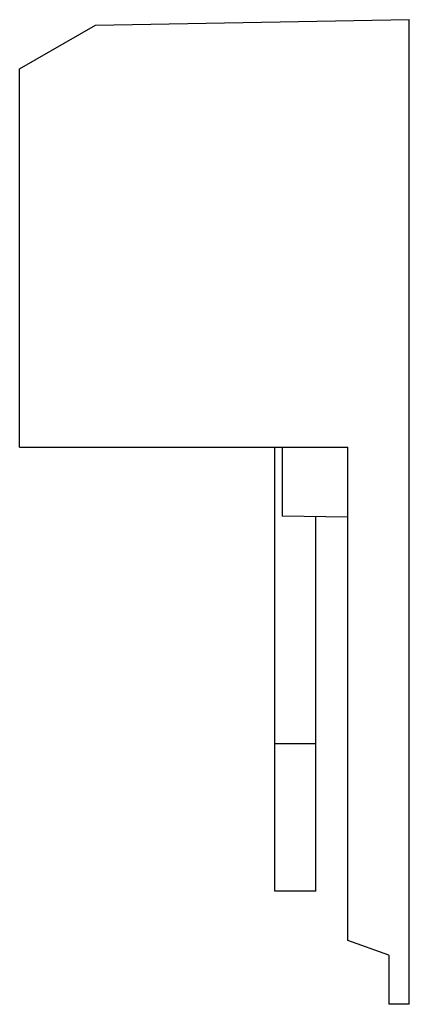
# Model space of a CAD drawing. Header units: millimetres. Extents: x 28 to 75, y 12 to 132.
import ezdxf

# ---------------------------------------------------------------- set-up
doc = ezdxf.new("R2010")
doc.units = ezdxf.units.MM
doc.header["$LTSCALE"] = 9.378418
doc.layers.get('0').update_dxf_attribs({"linetype": 'CONTINUOUS'})

msp = doc.modelspace()

# ---------------------------------------------------------------- linework, layer by layer
at = {"color": 7, "linetype": 'Continuous'}
for p, q in [((27.99, 125.99), (37.23, 131.32)), ((37.23, 131.32), (75.49, 131.99)), ((75.49, 11.89), (75.49, 131.99)), ((27.99, 79.84), (27.99, 125.99)), ((27.99, 79.84), (67.99, 79.84)), ((59.09, 25.68), (59.09, 79.84)), ((59.99, 79.84), (59.99, 71.43)), ((67.99, 19.69), (67.99, 79.84)), ((67.99, 71.29), (59.99, 71.43)), ((64.09, 25.68), (64.09, 71.36)), ((59.09, 43.69), (64.09, 43.69)), ((64.09, 25.68), (59.09, 25.68)), ((72.99, 17.89), (67.99, 19.69)), ((72.99, 17.89), (72.99, 11.89)), ((75.49, 11.89), (73, 11.89))]:
    msp.add_line(p, q, dxfattribs=at)

doc.saveas('drawing.dxf')
